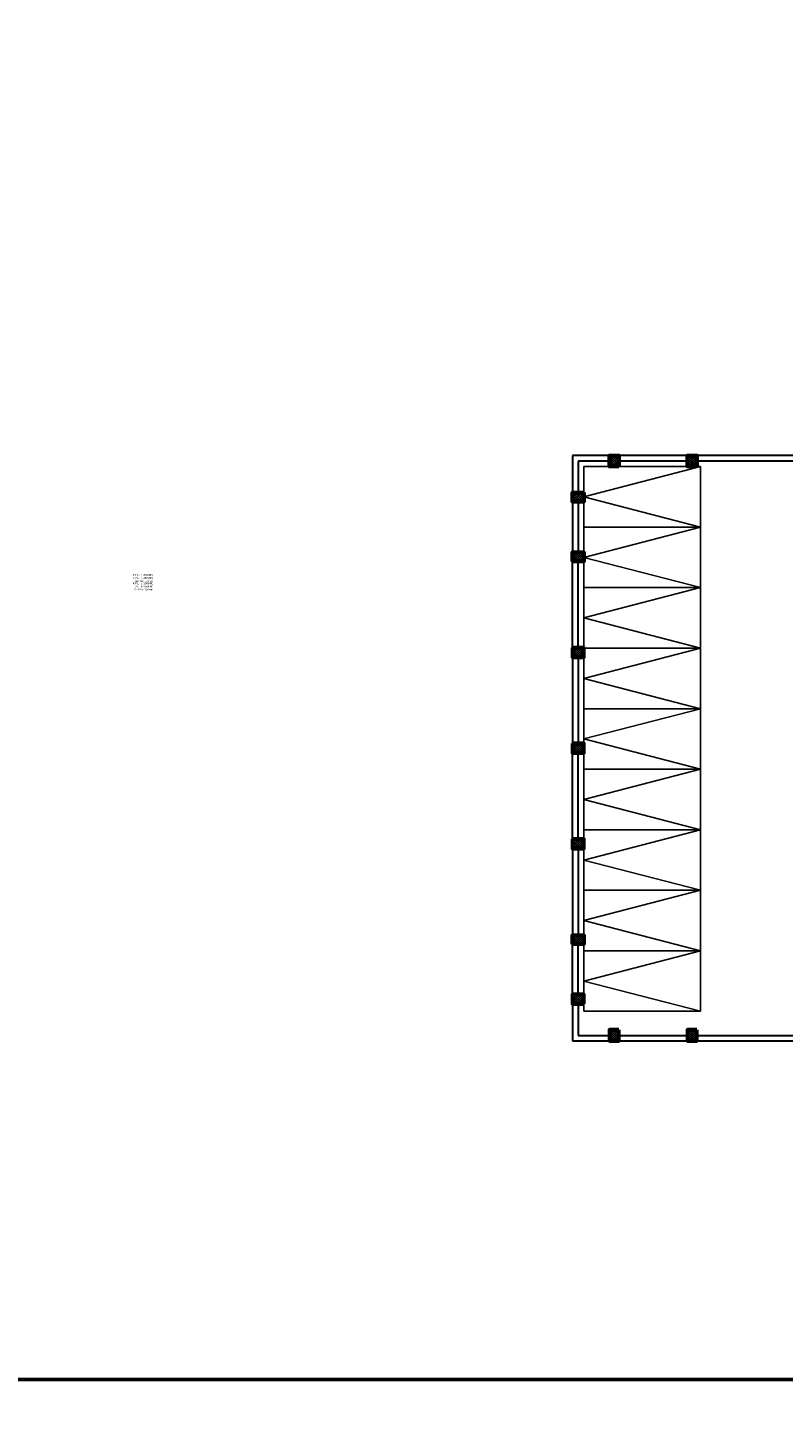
# Model space of a CAD drawing. Header units: inches. Extents: x 704 to 259546, y -107711 to 151004.
# Tile 31 of 208: x 128636 to 129860, y 18268 to 20498. Entities that reach past the tile are written whole.
import ezdxf

# ---------------------------------------------------------------- set-up
doc = ezdxf.new("R2010")
doc.units = ezdxf.units.IN
doc.header["$MEASUREMENT"] = 0
doc.linetypes.add('AP0200000$0$AP0500G00$0$1', pattern=[0])
for name, color, linetype, lineweight in [('0-PIPE SUPPORT', 7, 'Continuous', 0), ('00-ABM  CWS', 200, 'AP0200000$0$AP0500G00$0$1', 0), ('PD_BRICK WALL_115', 134, 'Continuous', 30), ('PD_COLUMN', 2, 'Continuous', 60), ('PD_HATCH', 45, 'Continuous', 9), ('PP-SUMP', 190, 'Continuous', 13), ('PP-TEXT', 7, 'Continuous', 40), ('PP-Waste Pipe', 3, 'Continuous', 25), ('PTEXT', 7, 'Continuous', 13)]:
    doc.layers.add(name, color=color, linetype=linetype, lineweight=lineweight)
doc.layers.add('PD_BASE', color=8, linetype='Continuous', transparency=0.5)
doc.layers.add('PP BALL VALVE', color=7, linetype='Continuous')
doc.layers.add('PP--DIM', color=7, linetype='Continuous')
doc.styles.add('DIM', font='times.ttf', dxfattribs={"height": 0.55})
doc.styles.add('DIM_FONT', font='times.ttf', dxfattribs={"width": 0.8})
doc.styles.get("Standard").update_dxf_attribs({"font": 'arial.ttf', "height": 6})
pattern_1 = [(45, (272580.633, 45574.4226), (-1.767766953, 1.767766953), []), (135, (272580.633, 45574.4226), (-1.767766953, -1.767766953), [])]

# ---------------------------------------------------------------- blocks, each defined once
blk = doc.blocks.new('BASEMENT')
at = {"layer": 'PD_HATCH'}
h = blk.add_hatch(dxfattribs=at)
h.set_pattern_fill('ANSI37', color=8, scale=20)
h.set_pattern_definition(pattern_1)
h.paths.add_polyline_path([(127212.4, 19804.9), (127197.4, 19804.9), (127197.4, 19786.9), (127212.4, 19786.9)])
h = blk.add_hatch(dxfattribs=at)
h.set_pattern_fill('ANSI37', color=8, scale=20)
h.set_pattern_definition(pattern_1)
h.paths.add_polyline_path([(127338.4, 19804.9), (127323.4, 19804.9), (127323.4, 19786.9), (127338.4, 19786.9)])
h = blk.add_hatch(dxfattribs=at)
h.set_pattern_fill('ANSI37', color=8, scale=20)
h.set_pattern_definition(pattern_1)
h.paths.add_polyline_path([(127137.4, 19744.9), (127137.4, 19729.9), (127155.4, 19729.9), (127155.4, 19744.9)])
h = blk.add_hatch(dxfattribs=at)
h.set_pattern_fill('ANSI37', color=8, scale=20)
h.set_pattern_definition(pattern_1)
h.paths.add_polyline_path([(127137.4, 19633.4), (127137.4, 19648.4), (127155.4, 19648.4), (127155.4, 19633.4)])
h = blk.add_hatch(dxfattribs=at)
h.set_pattern_fill('ANSI37', color=8, scale=20)
h.set_pattern_definition(pattern_1)
h.paths.add_polyline_path([(127137.4, 19493.4), (127137.4, 19478.4), (127155.4, 19478.4), (127155.4, 19493.4)])
h = blk.add_hatch(dxfattribs=at)
h.set_pattern_fill('ANSI37', color=8, scale=20)
h.set_pattern_definition(pattern_1)
h.paths.add_polyline_path([(127137.4, 19338.4), (127137.4, 19323.4), (127155.4, 19323.4), (127155.4, 19338.4)])
h = blk.add_hatch(dxfattribs=at)
h.set_pattern_fill('ANSI37', color=8, scale=20)
h.set_pattern_definition(pattern_1)
h.paths.add_polyline_path([(127137.4, 19183.4), (127137.4, 19168.4), (127155.4, 19168.4), (127155.4, 19183.4)])
h = blk.add_hatch(dxfattribs=at)
h.set_pattern_fill('ANSI37', color=8, scale=20)
h.set_pattern_definition(pattern_1)
h.paths.add_polyline_path([(127137.4, 19013.4), (127137.4, 19028.4), (127155.4, 19028.4), (127155.4, 19013.4)])
h = blk.add_hatch(dxfattribs=at)
h.set_pattern_fill('ANSI37', color=8, scale=20)
h.set_pattern_definition(pattern_1)
h.paths.add_polyline_path([(127137.4, 18916.9), (127137.4, 18931.9), (127155.4, 18931.9), (127155.4, 18916.9)])
h = blk.add_hatch(dxfattribs=at)
h.set_pattern_fill('ANSI37', color=8, scale=20)
h.set_pattern_definition(pattern_1)
h.paths.add_polyline_path([(127212.4, 18856.9), (127197.4, 18856.9), (127197.4, 18874.9), (127212.4, 18874.9)])
h = blk.add_hatch(dxfattribs=at)
h.set_pattern_fill('ANSI37', color=8, scale=20)
h.set_pattern_definition(pattern_1)
h.paths.add_polyline_path([(127338.4, 18856.9), (127323.4, 18856.9), (127323.4, 18874.9), (127338.4, 18874.9)])
at = {"layer": 'PD_BASE', "color": 8}
for points in [[(127155.4, 19688.9), (127155.4, 19786.9), (127344.4, 19786.9), (127344.4, 19688.9)], [(127155.4, 19590.9), (127155.4, 19688.9), (127344.4, 19688.9), (127344.4, 19590.9)], [(127155.4, 19492.9), (127155.4, 19590.9), (127344.4, 19590.9), (127344.4, 19492.9)], [(127155.4, 19394.9), (127155.4, 19492.9), (127344.4, 19492.9), (127344.4, 19394.9)], [(127155.4, 19296.9), (127155.4, 19394.9), (127344.4, 19394.9), (127344.4, 19296.9)], [(127155.4, 19198.9), (127155.4, 19296.9), (127344.4, 19296.9), (127344.4, 19198.9)], [(127155.4, 19100.9), (127155.4, 19198.9), (127344.4, 19198.9), (127344.4, 19100.9)], [(127155.4, 19002.9), (127155.4, 19100.9), (127344.4, 19100.9), (127344.4, 19002.9)], [(127155.4, 18904.9), (127155.4, 19002.9), (127344.4, 19002.9), (127344.4, 18904.9)]]:
    blk.add_lwpolyline(points, close=True, dxfattribs=at)
for points in [[(127344.4, 19786.9), (127155.4, 19737.9), (127344.4, 19688.9)], [(127344.4, 19688.9), (127155.4, 19639.9), (127344.4, 19590.9)], [(127344.4, 19590.9), (127155.4, 19541.9), (127344.4, 19492.9)], [(127344.4, 19492.9), (127155.4, 19443.9), (127344.4, 19394.9)], [(127344.4, 19394.9), (127155.4, 19345.9), (127344.4, 19296.9)], [(127344.4, 19296.9), (127155.4, 19247.9), (127344.4, 19198.9)], [(127344.4, 19198.9), (127155.4, 19149.9), (127344.4, 19100.9)], [(127344.4, 19100.9), (127155.4, 19051.9), (127344.4, 19002.9)], [(127344.4, 19002.9), (127155.4, 18953.9), (127344.4, 18904.9)]]:
    blk.add_lwpolyline(points, dxfattribs=at)
at = {"layer": 'PD_BRICK WALL_115', "color": 8, "lineweight": 30}
for p, q in [((127197.4, 19804.9), (127137.4, 19804.9)), ((127137.4, 19804.9), (127137.4, 19744.9)), ((127323.4, 19804.9), (127212.4, 19804.9)), ((127507.9, 19804.9), (127338.4, 19804.9)), ((127197.4, 19795.9), (127146.4, 19795.9)), ((127146.4, 19795.9), (127146.4, 19744.9)), ((127323.4, 19795.9), (127212.4, 19795.9)), ((127507.9, 19795.9), (127338.4, 19795.9)), ((127137.4, 19729.9), (127137.4, 19648.4)), ((127146.4, 19729.9), (127146.4, 19648.4)), ((127137.4, 19493.4), (127137.4, 19633.4)), ((127146.4, 19493.4), (127146.4, 19633.4)), ((127137.4, 19478.4), (127137.4, 19338.4)), ((127146.4, 19478.4), (127146.4, 19338.4)), ((127137.4, 19183.4), (127137.4, 19323.4)), ((127146.4, 19183.4), (127146.4, 19323.4)), ((127137.4, 19168.4), (127137.4, 19028.4)), ((127146.4, 19168.4), (127146.4, 19028.4)), ((127137.4, 18931.9), (127137.4, 19013.4)), ((127146.4, 18931.9), (127146.4, 19013.4)), ((127137.4, 18916.9), (127137.4, 18856.9)), ((127146.4, 18916.9), (127146.4, 18865.9)), ((127146.4, 18865.9), (127197.4, 18865.9)), ((127212.4, 18865.9), (127323.4, 18865.9)), ((127338.4, 18865.9), (127507.9, 18865.9)), ((127137.4, 18856.9), (127197.4, 18856.9)), ((127212.4, 18856.9), (127323.4, 18856.9)), ((127338.4, 18856.9), (127507.9, 18856.9))]:
    blk.add_line(p, q, dxfattribs=at)
at = {"layer": 'PD_COLUMN', "color": 8}
for points in [[(127212.4, 19786.9), (127197.4, 19786.9), (127197.4, 19804.9), (127212.4, 19804.9)], [(127338.4, 19786.9), (127323.4, 19786.9), (127323.4, 19804.9), (127338.4, 19804.9)], [(127155.4, 19744.9), (127155.4, 19729.9), (127137.4, 19729.9), (127137.4, 19744.9)], [(127137.4, 19633.4), (127137.4, 19648.4), (127155.4, 19648.4), (127155.4, 19633.4)], [(127137.4, 19493.4), (127137.4, 19478.4), (127155.4, 19478.4), (127155.4, 19493.4)], [(127137.4, 19338.4), (127137.4, 19323.4), (127155.4, 19323.4), (127155.4, 19338.4)], [(127137.4, 19183.4), (127137.4, 19168.4), (127155.4, 19168.4), (127155.4, 19183.4)], [(127137.4, 19013.4), (127137.4, 19028.4), (127155.4, 19028.4), (127155.4, 19013.4)], [(127155.4, 18916.9), (127155.4, 18931.9), (127137.4, 18931.9), (127137.4, 18916.9)], [(127212.4, 18874.9), (127197.4, 18874.9), (127197.4, 18856.9), (127212.4, 18856.9)], [(127338.4, 18874.9), (127323.4, 18874.9), (127323.4, 18856.9), (127338.4, 18856.9)]]:
    blk.add_lwpolyline(points, close=True, dxfattribs=at)
blk = doc.blocks.new('zw$78F')
at = {"layer": 'PTEXT', "insert": (-2915, 152), "char_height": 125, "width": 1552.59, "attachment_point": 1, "style": 'DIM', "bg_fill": 2}
blk.add_mtext('\\pi583.97;{\\fTimes New Roman|b0|i0|c0|p34;SUM\\P\\pi-62.069;1500X1500X1500MM}', dxfattribs=at)
blk = doc.blocks.new('zw$F51A')
at = {"layer": '00-ABM  CWS', "color": 20, "lineweight": -3, "insert": (-1356.3, -635.6), "char_height": 125, "attachment_point": 1, "style": 'DIM_FONT'}
blk.add_mtext_dynamic_manual_height_columns('\\pi297.92;WATER METER DETAIL "A" \\P\\pi686.6;ENLARGE VIEW', width=2480.259, gutter_width=750, heights=[0], dxfattribs=at)

msp = doc.modelspace()

# ---------------------------------------------------------------- block references
at = {"layer": '0-PIPE SUPPORT', "lineweight": 53}
msp.add_blockref('BASEMENT', (2380.799, 0), dxfattribs=at)

# ---------------------------------------------------------------- texts
at = {"layer": 'PP-TEXT', "char_height": 3, "width": 941.78476, "attachment_point": 3}
for insert in [(128838.899, 19612.959), (128839.071, 19599.374)]:
    msp.add_mtext('F.F.L : (+300MM)\\PI.V.L : (+150MM)\\PDEPTH: 150mm', dxfattribs=dict(at, insert=insert))

# ---------------------------------------------------------------- next in the draw order: block references
at = {"layer": 'PP-SUMP', "color": 173, "xscale": 0.03999999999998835, "yscale": 0.03999999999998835, "zscale": 0.03999999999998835}
msp.add_blockref('zw$78F', (127863.18, 19600.824), dxfattribs=at)

# ---------------------------------------------------------------- next in the draw order: linework, layer by layer
at = {"layer": 'PP BALL VALVE', "lineweight": 53}
msp.add_circle((130061.482, 21646.646), 129357.588, dxfattribs=at)
at = {"layer": 'PP--DIM', "lineweight": 53}
msp.add_lwpolyline([(126028.278, 24495.57), (134189.565, 24495.57), (134189.565, 18308.936), (126028.278, 18308.936)], close=True, dxfattribs=at)

# ---------------------------------------------------------------- next in the draw order: block references
at = {"layer": 'PP-Waste Pipe', "ltscale": 0.25}
msp.add_blockref('zw$F51A', (122307.368, 20300.104), dxfattribs=at)

doc.saveas('drawing.dxf')
